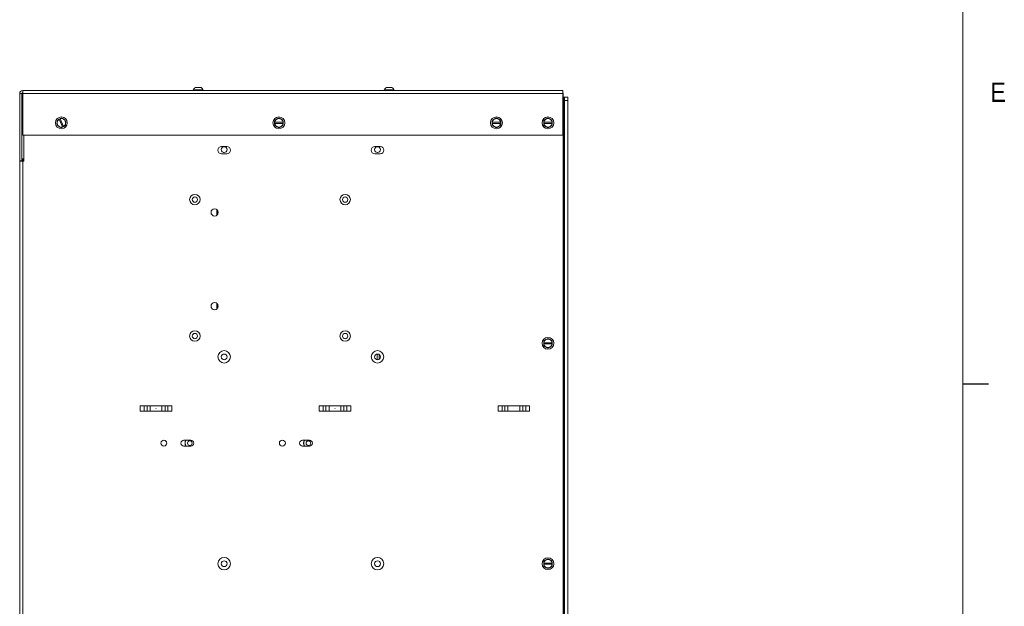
# Paper-space layout '2' of a CAD drawing. Header units: inches. Extents: x 1 to 109, y 1 to 85.
# Tile 69 of 70: x 85 to 109, y 51 to 65. Entities that reach past the tile are written whole.
import ezdxf

# ---------------------------------------------------------------- set-up
doc = ezdxf.new("R2010")
doc.units = ezdxf.units.IN
doc.header["$MEASUREMENT"] = 0
doc.layers.add('FORMAT', color=7, linetype='Continuous')
doc.styles.add('SLDTEXTSTYLE0', font='GOTHIC.TTF', dxfattribs={"width": 0.913})

psp = doc.layouts.new('2')

# ---------------------------------------------------------------- linework, layer by layer
at = {"color": 7, "linetype": 'Continuous', "lineweight": 15, "ltscale": 5}
for p, q in [((84.6243, 63.3857), (97.8294, 63.3857)), ((84.6243, 63.3817), (84.6243, 63.3857)), ((84.6243, 63.3117), (84.6243, 63.3817)), ((89.1068, 63.3866), (88.7271, 63.3866)), ((88.7271, 63.3866), (88.7271, 63.3857)), ((89.032, 63.4003), (88.8018, 63.4003)), ((88.8746, 63.4607), (88.9593, 63.4607)), ((89.1068, 63.3866), (89.1068, 63.3857)), ((93.7734, 63.3866), (93.3938, 63.3866)), ((93.3938, 63.3866), (93.3938, 63.3857)), ((93.6987, 63.4003), (93.4685, 63.4003)), ((93.5412, 63.4607), (93.626, 63.4607)), ((93.7734, 63.3866), (93.7734, 63.3857)), ((97.8294, 63.3857), (97.8294, 63.3117)), ((97.8294, 63.3241), (97.8419, 63.3241)), ((97.8419, 63.3241), (97.8419, 40.3407)), ((84.5503, 63.3117), (84.5503, 61.6692)), ((84.6001, 63.3117), (84.5503, 63.3117)), ((84.6001, 63.3117), (84.6001, 61.6692)), ((84.6243, 62.2942), (84.6243, 63.3117)), ((97.8294, 63.3117), (84.6243, 63.3117)), ((97.8294, 63.3117), (97.8294, 62.2942)), ((97.8583, 63.2261), (97.8419, 63.2261)), ((97.8583, 63.2261), (97.8583, 40.422)), ((97.875, 63.2261), (97.8583, 63.2261)), ((97.875, 63.1428), (97.875, 63.2261)), ((97.875, 63.2261), (97.9498, 63.2261)), ((97.9498, 63.1428), (97.875, 63.1428)), ((97.875, 40.5054), (97.875, 63.1428)), ((97.9498, 63.2261), (97.9498, 63.1428)), ((97.9498, 40.5054), (97.9498, 63.1428)), ((85.5417, 62.6961), (85.5176, 62.6862)), ((85.5179, 62.6855), (85.5176, 62.6862)), ((85.5179, 62.6855), (85.5969, 62.4944)), ((85.5417, 62.6961), (85.542, 62.6954)), ((85.6209, 62.5044), (85.542, 62.6954)), ((90.7844, 62.6079), (90.7852, 62.6079)), ((90.7844, 62.6079), (90.7844, 62.5819)), ((90.9919, 62.6079), (90.7852, 62.6079)), ((90.8365, 62.6851), (90.8721, 62.7057)), ((90.9919, 62.6079), (90.9928, 62.6079)), ((90.9928, 62.5819), (90.9928, 62.6079)), ((96.1036, 62.6079), (96.1044, 62.6079)), ((96.1036, 62.6079), (96.1036, 62.5819)), ((96.3111, 62.6079), (96.1044, 62.6079)), ((96.1557, 62.6851), (96.1913, 62.7057)), ((96.3111, 62.6079), (96.3119, 62.6079)), ((96.3119, 62.5819), (96.3119, 62.6079)), ((97.3628, 62.6079), (97.3636, 62.6079)), ((97.3628, 62.6079), (97.3628, 62.5819)), ((97.5703, 62.6079), (97.3636, 62.6079)), ((97.4148, 62.6851), (97.4505, 62.7057)), ((97.5703, 62.6079), (97.5711, 62.6079)), ((97.5711, 62.5819), (97.5711, 62.6079)), ((85.5059, 62.5123), (85.4733, 62.5374)), ((85.5972, 62.4937), (85.5969, 62.4944)), ((85.5972, 62.4937), (85.6212, 62.5036)), ((85.6209, 62.5044), (85.6212, 62.5036)), ((90.7852, 62.5819), (90.7844, 62.5819)), ((90.7852, 62.5819), (90.9919, 62.5819)), ((90.9928, 62.5819), (90.9919, 62.5819)), ((96.1044, 62.5819), (96.1036, 62.5819)), ((96.1044, 62.5819), (96.3111, 62.5819)), ((96.3119, 62.5819), (96.3111, 62.5819)), ((97.3636, 62.5819), (97.3628, 62.5819)), ((97.3636, 62.5819), (97.5703, 62.5819)), ((97.5711, 62.5819), (97.5703, 62.5819)), ((97.8294, 62.2942), (84.6243, 62.2942)), ((84.6544, 61.6574), (84.6544, 62.2942)), ((89.48, 61.9541), (89.4786, 61.9401)), ((89.6159, 62.0191), (89.4851, 62.0191)), ((89.5491, 62.0106), (89.5372, 62.0096)), ((89.5519, 62.0106), (89.5491, 62.0106)), ((93.23, 61.9541), (93.2286, 61.9401)), ((93.3659, 62.0191), (93.2351, 62.0191)), ((93.2991, 62.0106), (93.2872, 62.0096)), ((93.3019, 62.0106), (93.2991, 62.0106)), ((84.5503, 61.6692), (84.6001, 61.6692)), ((84.5505, 42.0693), (84.5505, 61.6574)), ((84.5505, 61.6574), (84.6294, 61.6574)), ((84.6243, 61.7191), (84.6243, 61.6692)), ((84.6243, 61.7191), (84.6544, 61.7191)), ((84.6243, 61.6692), (84.6544, 61.6692)), ((84.6294, 61.6574), (84.6294, 42.0693)), ((84.6544, 61.6574), (84.6294, 61.6574)), ((89.4851, 61.8374), (89.6159, 61.8374)), ((93.2351, 61.8374), (93.3659, 61.8374)), ((89.3734, 60.4761), (89.3734, 60.3388)), ((89.3911, 60.4565), (89.3911, 60.3583)), ((89.3734, 58.1844), (89.3734, 58.0471)), ((89.3911, 58.1648), (89.3911, 58.0667)), ((97.4148, 57.2997), (97.4505, 57.3203)), ((97.3628, 57.2225), (97.3636, 57.2225)), ((97.3628, 57.2225), (97.3628, 57.1965)), ((97.3636, 57.1965), (97.3628, 57.1965)), ((97.5703, 57.2225), (97.3636, 57.2225)), ((97.3636, 57.1965), (97.5703, 57.1965)), ((97.5703, 57.2225), (97.5711, 57.2225)), ((97.5711, 57.1965), (97.5703, 57.1965)), ((97.5711, 57.1965), (97.5711, 57.2225)), ((93.2922, 56.8065), (93.2922, 56.9466)), ((93.3403, 56.9348), (93.3403, 56.8183)), ((88.2689, 55.6807), (87.4988, 55.6807)), ((87.4988, 55.6807), (87.4988, 55.5507)), ((87.5947, 55.5507), (87.5947, 55.6807)), ((87.6637, 55.6807), (87.6637, 55.5507)), ((87.7398, 55.5507), (87.7398, 55.6807)), ((88.0279, 55.6807), (88.0279, 55.5507)), ((88.104, 55.5507), (88.104, 55.6807)), ((88.173, 55.6807), (88.173, 55.5507)), ((88.2689, 55.5507), (88.2689, 55.6807)), ((92.6439, 55.6807), (91.8738, 55.6807)), ((91.8738, 55.6807), (91.8738, 55.5507)), ((91.9697, 55.5507), (91.9697, 55.6807)), ((92.0387, 55.6807), (92.0387, 55.5507)), ((92.1148, 55.5507), (92.1148, 55.6807)), ((92.4029, 55.6807), (92.4029, 55.5507)), ((92.479, 55.5507), (92.479, 55.6807)), ((92.548, 55.6807), (92.548, 55.5507)), ((92.6439, 55.5507), (92.6439, 55.6807)), ((97.0189, 55.6807), (96.2488, 55.6807)), ((96.2488, 55.6807), (96.2488, 55.5507)), ((96.3447, 55.5507), (96.3447, 55.6807)), ((96.4137, 55.6807), (96.4137, 55.5507)), ((96.4898, 55.5507), (96.4898, 55.6807)), ((96.7779, 55.6807), (96.7779, 55.5507)), ((96.854, 55.5507), (96.854, 55.6807)), ((96.923, 55.6807), (96.923, 55.5507)), ((97.0189, 55.5507), (97.0189, 55.6807)), ((88.2689, 55.5507), (87.4988, 55.5507)), ((92.6439, 55.5507), (91.8738, 55.5507)), ((97.0189, 55.5507), (96.2488, 55.5507)), ((88.7333, 54.8431), (88.5667, 54.8431)), ((88.5667, 54.6956), (88.7333, 54.6956)), ((91.6333, 54.8431), (91.4667, 54.8431)), ((91.4667, 54.6956), (91.6333, 54.6956)), ((97.3628, 51.8371), (97.3636, 51.8371)), ((97.3628, 51.8371), (97.3628, 51.8111)), ((97.3636, 51.8111), (97.3628, 51.8111)), ((97.5703, 51.8371), (97.3636, 51.8371)), ((97.3636, 51.8111), (97.5703, 51.8111)), ((97.4148, 51.9143), (97.4505, 51.9349)), ((97.5703, 51.8371), (97.5711, 51.8371)), ((97.5711, 51.8111), (97.5703, 51.8111)), ((97.5711, 51.8111), (97.5711, 51.8371))]:
    psp.add_line(p, q, dxfattribs=at)
at = {"color": 7, "linetype": 'Continuous', "lineweight": 15, "ltscale": 5, "flags": 128}
for points in [[(84.6001, 61.6733), (84.6098, 61.6707), (84.6243, 61.6692)], [(89.5373, 61.8705), (89.5491, 61.8695), (89.5518, 61.8696)], [(93.2873, 61.8705), (93.2991, 61.8695), (93.3018, 61.8696)]]:
    psp.add_lwpolyline(points, dxfattribs=at)
at = {"color": 7, "linetype": 'Continuous', "lineweight": 15, "ltscale": 25}
for centre, radius in [((85.5694, 62.5949), 0.145), ((90.8886, 62.5949), 0.145), ((96.2078, 62.5949), 0.145), ((97.4669, 62.5949), 0.145), ((89.5491, 61.9401), 0.0705), ((93.2991, 61.9401), 0.0705), ((88.8338, 60.7199), 0.1279), ((88.8338, 60.7199), 0.0646), ((92.5088, 60.7199), 0.1279), ((92.5088, 60.7199), 0.0646), ((89.3172, 60.4074), 0.0888), ((89.3172, 58.1157), 0.0887), ((88.8338, 57.3866), 0.1279), ((88.8338, 57.3866), 0.0646), ((92.5088, 57.3866), 0.1279), ((92.5088, 57.3866), 0.0646), ((97.4669, 57.2095), 0.145), ((89.5505, 56.8766), 0.1526), ((89.5505, 56.8766), 0.0705), ((93.3005, 56.8766), 0.1526), ((93.3005, 56.8766), 0.0705), ((87.8838, 55.6157), 0.00208), ((92.2588, 55.6157), 0.00208), ((96.6338, 55.6157), 0.00208), ((88.075, 54.7693), 0.0737), ((88.7107, 54.7699), 0.0567), ((90.975, 54.7693), 0.0737), ((91.6107, 54.7699), 0.0567), ((89.5505, 51.8249), 0.1526), ((89.5505, 51.8249), 0.0705), ((93.3005, 51.8249), 0.1526), ((93.3005, 51.8249), 0.0705), ((97.4669, 51.8241), 0.145)]:
    psp.add_circle(centre, radius, dxfattribs=at)
for centre, radius, start, end in [((84.6243, 63.3117), 0.074, 90, 180), ((84.6243, 63.3117), 0.0242, 90, 180), ((88.7853, 63.4034), 0.0168, 270, 349.42711), ((88.8746, 63.3867), 0.074, 90, 169.42711), ((88.9593, 63.3867), 0.074, 10.57289, 90), ((89.0486, 63.4034), 0.0168, 190.57289, 270), ((93.4519, 63.4034), 0.0168, 270, 349.42711), ((93.5412, 63.3867), 0.074, 90, 169.42711), ((93.626, 63.3867), 0.074, 10.57289, 90), ((93.7153, 63.4034), 0.0168, 190.57289, 270), ((85.5694, 62.5949), 0.1042, 172.44828, 232.44828), ((85.5694, 62.5949), 0.1042, 119.62904, 172.44828), ((85.5694, 62.5949), 0.112, 134.0029, 150.89366), ((85.5694, 62.5949), 0.1042, 52.44828, 105.26753), ((85.5694, 62.5949), 0.112, 74.0029, 90.89366), ((85.5694, 62.5949), 0.1042, 352.44828, 52.44828), ((85.5694, 62.5949), 0.112, 14.0029, 30.89366), ((90.8886, 62.5949), 0.112, 141.55462, 158.44538), ((90.8886, 62.5949), 0.1042, 120, 172.81924), ((90.8886, 62.5949), 0.1042, 60, 120), ((90.8886, 62.5949), 0.112, 81.55462, 98.44538), ((90.8886, 62.5949), 0.1042, 7.18076, 60), ((90.8886, 62.5949), 0.112, 21.55462, 38.44538), ((96.2078, 62.5949), 0.112, 141.55462, 158.44538), ((96.2078, 62.5949), 0.1042, 120, 172.81924), ((96.2078, 62.5949), 0.1042, 60, 120), ((96.2078, 62.5949), 0.112, 81.55462, 98.44538), ((96.2078, 62.5949), 0.1042, 7.18076, 60), ((96.2078, 62.5949), 0.112, 21.55462, 38.44538), ((97.4669, 62.5949), 0.112, 141.55462, 158.44538), ((97.4669, 62.5949), 0.1042, 120, 172.81924), ((97.4669, 62.5949), 0.1042, 60, 120), ((97.4669, 62.5949), 0.112, 81.55462, 98.44538), ((97.4669, 62.5949), 0.1042, 7.18076, 60), ((97.4669, 62.5949), 0.112, 21.55462, 38.44538), ((85.5694, 62.5949), 0.112, 194.0029, 210.89366), ((85.5694, 62.5949), 0.1042, 232.44828, 285.26753), ((85.5694, 62.5949), 0.112, 254.0029, 270.89366), ((85.5694, 62.5949), 0.1042, 299.62904, 352.44828), ((85.5694, 62.5949), 0.112, 314.0029, 330.89366), ((90.8886, 62.5949), 0.112, 201.55462, 218.44538), ((90.8886, 62.5949), 0.1042, 187.18076, 240), ((90.8886, 62.5949), 0.1042, 240, 300), ((90.8886, 62.5949), 0.112, 261.55462, 278.44538), ((90.8886, 62.5949), 0.1042, 300, 352.81924), ((90.8886, 62.5949), 0.112, 321.55462, 338.44538), ((96.2078, 62.5949), 0.112, 201.55462, 218.44538), ((96.2078, 62.5949), 0.1042, 187.18076, 240), ((96.2078, 62.5949), 0.1042, 240, 300), ((96.2078, 62.5949), 0.112, 261.55462, 278.44538), ((96.2078, 62.5949), 0.1042, 300, 352.81924), ((96.2078, 62.5949), 0.112, 321.55462, 338.44538), ((97.4669, 62.5949), 0.112, 201.55462, 218.44538), ((97.4669, 62.5949), 0.1042, 187.18076, 240), ((97.4669, 62.5949), 0.1042, 240, 300), ((97.4669, 62.5949), 0.112, 261.55462, 278.44538), ((97.4669, 62.5949), 0.1042, 300, 352.81924), ((97.4669, 62.5949), 0.112, 321.55462, 338.44538), ((89.4851, 61.9282), 0.0908, 90, 270), ((89.6159, 61.9282), 0.0908, 270, 90), ((93.2351, 61.9282), 0.0908, 90, 270), ((93.3659, 61.9282), 0.0908, 270, 90), ((84.6243, 61.7432), 0.0242, 180, 270), ((97.4669, 57.2095), 0.1042, 60, 120), ((97.4669, 57.2095), 0.112, 81.55462, 98.44538), ((97.4669, 57.2095), 0.112, 141.55462, 158.44538), ((97.4669, 57.2095), 0.112, 201.55462, 218.44538), ((97.4669, 57.2095), 0.1042, 120, 172.81924), ((97.4669, 57.2095), 0.1042, 187.18076, 240), ((97.4669, 57.2095), 0.1042, 240, 300), ((97.4669, 57.2095), 0.112, 261.55462, 278.44538), ((97.4669, 57.2095), 0.1042, 7.18076, 60), ((97.4669, 57.2095), 0.1042, 300, 352.81924), ((97.4669, 57.2095), 0.112, 21.55462, 38.44538), ((97.4669, 57.2095), 0.112, 321.55462, 338.44538), ((93.3005, 56.8766), 0.0705, 96.76106, 180), ((88.5667, 54.7693), 0.0738, 90, 270), ((88.7107, 54.7699), 0.1171, 141.32434, 219.41075), ((88.7107, 54.7699), 0.1167, 141.16036, 219.5791), ((88.7333, 54.7693), 0.0738, 270, 90), ((91.4667, 54.7693), 0.0738, 90, 270), ((91.6107, 54.7699), 0.1171, 141.32434, 219.41075), ((91.6107, 54.7699), 0.1167, 141.16036, 219.5791), ((91.6328, 54.8866), 0.0738, 238.06903, 280.50823), ((91.6333, 54.7693), 0.0738, 270, 90), ((97.4669, 51.8241), 0.112, 141.55462, 158.44538), ((97.4669, 51.8241), 0.112, 201.55462, 218.44538), ((97.4669, 51.8241), 0.1042, 120, 172.81924), ((97.4669, 51.8241), 0.1042, 187.18076, 240), ((97.4669, 51.8241), 0.1042, 60, 120), ((97.4669, 51.8241), 0.112, 81.55462, 98.44538), ((97.4669, 51.8241), 0.1042, 7.18076, 60), ((97.4669, 51.8241), 0.1042, 300, 352.81924), ((97.4669, 51.8241), 0.112, 21.55462, 38.44538), ((97.4669, 51.8241), 0.112, 321.55462, 338.44538), ((97.4669, 51.8241), 0.1042, 240, 300), ((97.4669, 51.8241), 0.112, 261.55462, 278.44538)]:
    psp.add_arc(centre, radius, start, end, dxfattribs=at)
at = {"color": 7, "linetype": 'Continuous', "lineweight": 15, "ltscale": 5}
for points, knots in [([(85.4608, 62.5678), (85.4616, 62.5745), (85.4634, 62.5881), (85.4653, 62.6017), (85.4662, 62.6086)], [0, 0, 0, 0, 0.4987142, 1, 1, 1, 1]), ([(85.4662, 62.6086), (85.4664, 62.6107), (85.4674, 62.618), (85.469, 62.6299), (85.4705, 62.6414), (85.4713, 62.6477), (85.4716, 62.6494)], [0, 0, 0, 0, 0.1556639, 0.5300851, 0.8745085, 1, 1, 1, 1]), ([(85.4916, 62.6755), (85.4931, 62.6761), (85.4963, 62.6774), (85.5013, 62.6795), (85.5068, 62.6817), (85.5122, 62.684), (85.5158, 62.6855), (85.5176, 62.6862)], [0, 0, 0, 0, 0.1682251, 0.3758763, 0.5836605, 0.7917503, 1, 1, 1, 1]), ([(85.5417, 62.6961), (85.5439, 62.697), (85.5482, 62.6988), (85.5547, 62.7015), (85.5612, 62.7042), (85.5655, 62.706), (85.5677, 62.7069)], [0, 0, 0, 0, 0.2494961, 0.4992115, 0.7495321, 1, 1, 1, 1]), ([(85.6003, 62.7026), (85.6037, 62.7), (85.6117, 62.6938), (85.6226, 62.6854), (85.6302, 62.6796), (85.6329, 62.6775)], [0, 0, 0, 0, 0.3113984, 0.748889, 1, 1, 1, 1]), ([(85.6329, 62.6775), (85.637, 62.6743), (85.6459, 62.6675), (85.6567, 62.6592), (85.6635, 62.654), (85.6655, 62.6524)], [0, 0, 0, 0, 0.37374945, 0.81172919, 1, 1, 1, 1]), ([(85.6781, 62.622), (85.6775, 62.6178), (85.6762, 62.6077), (85.6744, 62.5941), (85.6731, 62.5846), (85.6727, 62.5812)], [0, 0, 0, 0, 0.3113923, 0.7489195, 1, 1, 1, 1]), ([(90.7844, 62.6079), (90.7844, 62.6099), (90.7844, 62.6138), (90.7844, 62.6197), (90.7844, 62.6255), (90.7844, 62.631), (90.7844, 62.6345), (90.7844, 62.6361)], [0, 0, 0, 0, 0.20766003, 0.41540332, 0.62353934, 0.83174082, 1, 1, 1, 1]), ([(90.8009, 62.6645), (90.8038, 62.6662), (90.8082, 62.6688), (90.8141, 62.6722), (90.8215, 62.6765), (90.829, 62.6808), (90.835, 62.6843), (90.8365, 62.6851)], [0, 0, 0, 0, 0.24911611, 0.3738044, 0.49824746, 0.87440811, 1, 1, 1, 1]), ([(90.905, 62.7057), (90.9109, 62.7023), (90.9227, 62.6955), (90.9347, 62.6886), (90.9407, 62.6851)], [0, 0, 0, 0, 0.4986865, 1, 1, 1, 1]), ([(90.9407, 62.6851), (90.9425, 62.684), (90.9489, 62.6804), (90.9593, 62.6744), (90.9693, 62.6686), (90.9748, 62.6654), (90.9763, 62.6645)], [0, 0, 0, 0, 0.1556452, 0.5300755, 0.8745044, 1, 1, 1, 1]), ([(90.9928, 62.6361), (90.9928, 62.6345), (90.9928, 62.631), (90.9928, 62.6255), (90.9928, 62.6197), (90.9928, 62.6138), (90.9928, 62.6099), (90.9928, 62.6079)], [0, 0, 0, 0, 0.1682593, 0.375902, 0.5836248, 0.7917854, 1, 1, 1, 1]), ([(96.1036, 62.6079), (96.1036, 62.6099), (96.1036, 62.6138), (96.1036, 62.6197), (96.1036, 62.6255), (96.1036, 62.631), (96.1036, 62.6345), (96.1036, 62.6361)], [0, 0, 0, 0, 0.20766003, 0.41540332, 0.62353934, 0.83174082, 1, 1, 1, 1]), ([(96.12, 62.6645), (96.123, 62.6662), (96.1274, 62.6688), (96.1333, 62.6722), (96.1407, 62.6765), (96.1482, 62.6808), (96.1542, 62.6843), (96.1557, 62.6851)], [0, 0, 0, 0, 0.2491072, 0.3737911, 0.498245, 0.8744177, 1, 1, 1, 1]), ([(96.2242, 62.7057), (96.2301, 62.7023), (96.2419, 62.6955), (96.2539, 62.6886), (96.2598, 62.6851)], [0, 0, 0, 0, 0.498684, 1, 1, 1, 1]), ([(96.2598, 62.6851), (96.2617, 62.684), (96.268, 62.6804), (96.2785, 62.6744), (96.2885, 62.6686), (96.294, 62.6654), (96.2955, 62.6645)], [0, 0, 0, 0, 0.1556512, 0.530068, 0.8745088, 1, 1, 1, 1]), ([(96.3119, 62.6361), (96.3119, 62.6345), (96.3119, 62.631), (96.3119, 62.6255), (96.3119, 62.6197), (96.3119, 62.6138), (96.3119, 62.6099), (96.3119, 62.6079)], [0, 0, 0, 0, 0.1682593, 0.375902, 0.5836248, 0.7917854, 1, 1, 1, 1]), ([(97.3628, 62.6079), (97.3628, 62.6099), (97.3628, 62.6138), (97.3628, 62.6197), (97.3628, 62.6255), (97.3628, 62.631), (97.3628, 62.6345), (97.3628, 62.6361)], [0, 0, 0, 0, 0.20766003, 0.41540332, 0.62353934, 0.83174082, 1, 1, 1, 1]), ([(97.3792, 62.6645), (97.3821, 62.6662), (97.3866, 62.6688), (97.3925, 62.6722), (97.3999, 62.6765), (97.4074, 62.6808), (97.4133, 62.6843), (97.4148, 62.6851)], [0, 0, 0, 0, 0.2491098, 0.3737962, 0.4982475, 0.8744177, 1, 1, 1, 1]), ([(97.4834, 62.7057), (97.4893, 62.7023), (97.5011, 62.6955), (97.513, 62.6886), (97.519, 62.6851)], [0, 0, 0, 0, 0.4986865, 1, 1, 1, 1]), ([(97.519, 62.6851), (97.5209, 62.684), (97.5272, 62.6804), (97.5376, 62.6744), (97.5476, 62.6686), (97.5532, 62.6654), (97.5546, 62.6645)], [0, 0, 0, 0, 0.155649, 0.5300693, 0.8745085, 1, 1, 1, 1]), ([(97.5711, 62.6361), (97.5711, 62.6345), (97.5711, 62.631), (97.5711, 62.6255), (97.5711, 62.6197), (97.5711, 62.6138), (97.5711, 62.6099), (97.5711, 62.6079)], [0, 0, 0, 0, 0.1682593, 0.375902, 0.5836248, 0.7917854, 1, 1, 1, 1]), ([(85.5386, 62.4872), (85.5359, 62.4893), (85.5318, 62.4924), (85.5264, 62.4966), (85.5196, 62.5018), (85.5128, 62.5071), (85.5073, 62.5113), (85.5059, 62.5123)], [0, 0, 0, 0, 0.2490928, 0.3737767, 0.4982406, 0.8743985, 1, 1, 1, 1]), ([(85.5972, 62.4937), (85.5954, 62.4929), (85.5917, 62.4914), (85.5863, 62.4892), (85.5809, 62.4869), (85.5759, 62.4849), (85.5726, 62.4835), (85.5712, 62.4829)], [0, 0, 0, 0, 0.2076579, 0.4154362, 0.6235597, 0.831801, 1, 1, 1, 1]), ([(85.6472, 62.5143), (85.6451, 62.5135), (85.6408, 62.5117), (85.6343, 62.509), (85.6278, 62.5063), (85.6234, 62.5045), (85.6212, 62.5036)], [0, 0, 0, 0, 0.2495287, 0.4992268, 0.7495057, 1, 1, 1, 1]), ([(85.6727, 62.5812), (85.672, 62.5761), (85.6705, 62.565), (85.6687, 62.5514), (85.6676, 62.543), (85.6673, 62.5404)], [0, 0, 0, 0, 0.37374025, 0.81172085, 1, 1, 1, 1]), ([(90.7844, 62.5538), (90.7844, 62.5561), (90.7844, 62.5607), (90.7844, 62.5678), (90.7844, 62.5748), (90.7844, 62.5795), (90.7844, 62.5819)], [0, 0, 0, 0, 0.2495667, 0.4992294, 0.7495255, 1, 1, 1, 1]), ([(90.8365, 62.5047), (90.832, 62.5073), (90.8224, 62.5129), (90.8105, 62.5197), (90.8031, 62.524), (90.8009, 62.5253)], [0, 0, 0, 0, 0.3737626, 0.8117231, 1, 1, 1, 1]), ([(90.8721, 62.4841), (90.8685, 62.4862), (90.8596, 62.4913), (90.8477, 62.4982), (90.8395, 62.503), (90.8365, 62.5047)], [0, 0, 0, 0, 0.311404, 0.7489138, 1, 1, 1, 1]), ([(90.9407, 62.5047), (90.9362, 62.5021), (90.9265, 62.4965), (90.9146, 62.4897), (90.9073, 62.4854), (90.905, 62.4841)], [0, 0, 0, 0, 0.3737554, 0.811735, 1, 1, 1, 1]), ([(90.9763, 62.5253), (90.9726, 62.5231), (90.9638, 62.518), (90.9519, 62.5112), (90.9437, 62.5064), (90.9407, 62.5047)], [0, 0, 0, 0, 0.3113865, 0.7488961, 1, 1, 1, 1]), ([(90.9928, 62.5819), (90.9928, 62.5795), (90.9928, 62.5748), (90.9928, 62.5678), (90.9928, 62.5608), (90.9928, 62.5561), (90.9928, 62.5538)], [0, 0, 0, 0, 0.2495029, 0.499172, 0.7495257, 1, 1, 1, 1]), ([(96.1036, 62.5538), (96.1036, 62.5561), (96.1036, 62.5607), (96.1036, 62.5678), (96.1036, 62.5748), (96.1036, 62.5795), (96.1036, 62.5819)], [0, 0, 0, 0, 0.2495667, 0.4992294, 0.7495255, 1, 1, 1, 1]), ([(96.1557, 62.5047), (96.1512, 62.5073), (96.1415, 62.5129), (96.1296, 62.5197), (96.1223, 62.524), (96.12, 62.5253)], [0, 0, 0, 0, 0.3737696, 0.8117373, 1, 1, 1, 1]), ([(96.1913, 62.4841), (96.1876, 62.4862), (96.1788, 62.4913), (96.1669, 62.4982), (96.1587, 62.503), (96.1557, 62.5047)], [0, 0, 0, 0, 0.3113954, 0.7489125, 1, 1, 1, 1]), ([(96.2598, 62.5047), (96.2554, 62.5021), (96.2457, 62.4965), (96.2338, 62.4897), (96.2264, 62.4854), (96.2242, 62.4841)], [0, 0, 0, 0, 0.3737548, 0.8117278, 1, 1, 1, 1]), ([(96.2955, 62.5253), (96.2918, 62.5231), (96.283, 62.518), (96.2711, 62.5112), (96.2628, 62.5064), (96.2598, 62.5047)], [0, 0, 0, 0, 0.3113881, 0.7488948, 1, 1, 1, 1]), ([(96.3119, 62.5819), (96.3119, 62.5795), (96.3119, 62.5748), (96.3119, 62.5678), (96.3119, 62.5608), (96.3119, 62.5561), (96.3119, 62.5538)], [0, 0, 0, 0, 0.2495029, 0.499172, 0.7495257, 1, 1, 1, 1]), ([(97.3628, 62.5538), (97.3628, 62.5561), (97.3628, 62.5607), (97.3628, 62.5678), (97.3628, 62.5748), (97.3628, 62.5795), (97.3628, 62.5819)], [0, 0, 0, 0, 0.2495667, 0.4992294, 0.7495255, 1, 1, 1, 1]), ([(97.4148, 62.5047), (97.4104, 62.5073), (97.4007, 62.5129), (97.3888, 62.5197), (97.3814, 62.524), (97.3792, 62.5253)], [0, 0, 0, 0, 0.3737696, 0.8117322, 1, 1, 1, 1]), ([(97.4505, 62.4841), (97.4468, 62.4862), (97.438, 62.4913), (97.4261, 62.4982), (97.4178, 62.503), (97.4148, 62.5047)], [0, 0, 0, 0, 0.3113929, 0.74891, 1, 1, 1, 1]), ([(97.519, 62.5047), (97.5145, 62.5021), (97.5049, 62.4965), (97.493, 62.4897), (97.4856, 62.4854), (97.4834, 62.4841)], [0, 0, 0, 0, 0.3737548, 0.8117303, 1, 1, 1, 1]), ([(97.5546, 62.5253), (97.551, 62.5231), (97.5421, 62.518), (97.5302, 62.5112), (97.522, 62.5064), (97.519, 62.5047)], [0, 0, 0, 0, 0.3113863, 0.7488916, 1, 1, 1, 1]), ([(97.5711, 62.5819), (97.5711, 62.5795), (97.5711, 62.5748), (97.5711, 62.5678), (97.5711, 62.5608), (97.5711, 62.5561), (97.5711, 62.5538)], [0, 0, 0, 0, 0.2495029, 0.499172, 0.7495257, 1, 1, 1, 1]), ([(97.4834, 57.3203), (97.4893, 57.3169), (97.5011, 57.3101), (97.513, 57.3032), (97.519, 57.2997)], [0, 0, 0, 0, 0.4986865, 1, 1, 1, 1]), ([(97.3628, 57.2225), (97.3628, 57.2245), (97.3628, 57.2284), (97.3628, 57.2342), (97.3628, 57.2401), (97.3628, 57.2456), (97.3628, 57.2491), (97.3628, 57.2506)], [0, 0, 0, 0, 0.2076256, 0.4154032, 0.6235393, 0.8317749, 1, 1, 1, 1]), ([(97.3628, 57.1683), (97.3628, 57.1707), (97.3628, 57.1753), (97.3628, 57.1823), (97.3628, 57.1894), (97.3628, 57.1941), (97.3628, 57.1965)], [0, 0, 0, 0, 0.2495325, 0.4992295, 0.7495256, 1, 1, 1, 1]), ([(97.3792, 57.2791), (97.3821, 57.2808), (97.3866, 57.2834), (97.3925, 57.2868), (97.3999, 57.2911), (97.4074, 57.2954), (97.4133, 57.2988), (97.4148, 57.2997)], [0, 0, 0, 0, 0.2491127, 0.3737888, 0.4982534, 0.8744281, 1, 1, 1, 1]), ([(97.4148, 57.1193), (97.4104, 57.1219), (97.4007, 57.1274), (97.3888, 57.1343), (97.3814, 57.1386), (97.3792, 57.1399)], [0, 0, 0, 0, 0.3737623, 0.8117183, 1, 1, 1, 1]), ([(97.4505, 57.0987), (97.4468, 57.1008), (97.438, 57.1059), (97.4261, 57.1128), (97.4178, 57.1175), (97.4148, 57.1193)], [0, 0, 0, 0, 0.31139725, 0.74890408, 1, 1, 1, 1]), ([(97.519, 57.1193), (97.5145, 57.1167), (97.5049, 57.1111), (97.493, 57.1042), (97.4856, 57.1), (97.4834, 57.0987)], [0, 0, 0, 0, 0.3737579, 0.8117114, 1, 1, 1, 1]), ([(97.519, 57.2997), (97.5209, 57.2986), (97.5272, 57.295), (97.5376, 57.289), (97.5476, 57.2832), (97.5532, 57.28), (97.5546, 57.2791)], [0, 0, 0, 0, 0.155639, 0.5300638, 0.874507, 1, 1, 1, 1]), ([(97.5546, 57.1399), (97.551, 57.1377), (97.5421, 57.1326), (97.5302, 57.1258), (97.522, 57.121), (97.519, 57.1193)], [0, 0, 0, 0, 0.31139, 0.7489123, 1, 1, 1, 1]), ([(97.5711, 57.2506), (97.5711, 57.2491), (97.5711, 57.2456), (97.5711, 57.2401), (97.5711, 57.2343), (97.5711, 57.2284), (97.5711, 57.2245), (97.5711, 57.2225)], [0, 0, 0, 0, 0.1682252, 0.375902, 0.5836591, 0.791751, 1, 1, 1, 1]), ([(97.5711, 57.1965), (97.5711, 57.1941), (97.5711, 57.1894), (97.5711, 57.1824), (97.5711, 57.1753), (97.5711, 57.1707), (97.5711, 57.1683)], [0, 0, 0, 0, 0.2494685, 0.4991721, 0.7494915, 1, 1, 1, 1]), ([(97.3628, 51.8371), (97.3628, 51.839), (97.3628, 51.843), (97.3628, 51.8488), (97.3628, 51.8547), (97.3628, 51.8601), (97.3628, 51.8637), (97.3628, 51.8652)], [0, 0, 0, 0, 0.2076292, 0.4154104, 0.6235328, 0.831772, 1, 1, 1, 1]), ([(97.3628, 51.7829), (97.3628, 51.7853), (97.3628, 51.7899), (97.3628, 51.7969), (97.3628, 51.804), (97.3628, 51.8087), (97.3628, 51.8111)], [0, 0, 0, 0, 0.2495325, 0.4992466, 0.7495084, 1, 1, 1, 1]), ([(97.3792, 51.8937), (97.3821, 51.8954), (97.3866, 51.8979), (97.3925, 51.9014), (97.3999, 51.9056), (97.4074, 51.91), (97.4133, 51.9134), (97.4148, 51.9143)], [0, 0, 0, 0, 0.2491127, 0.3737888, 0.4982475, 0.8744221, 1, 1, 1, 1]), ([(97.4834, 51.9349), (97.4893, 51.9315), (97.5011, 51.9246), (97.513, 51.9177), (97.519, 51.9143)], [0, 0, 0, 0, 0.4986894, 1, 1, 1, 1]), ([(97.519, 51.9143), (97.5209, 51.9132), (97.5272, 51.9096), (97.5376, 51.9035), (97.5476, 51.8978), (97.5532, 51.8946), (97.5546, 51.8937)], [0, 0, 0, 0, 0.155639, 0.5300696, 0.8745128, 1, 1, 1, 1]), ([(97.5711, 51.8652), (97.5711, 51.8637), (97.5711, 51.8602), (97.5711, 51.8547), (97.5711, 51.8488), (97.5711, 51.843), (97.5711, 51.8391), (97.5711, 51.8371)], [0, 0, 0, 0, 0.1682281, 0.3758914, 0.583652, 0.7917646, 1, 1, 1, 1]), ([(97.5711, 51.8111), (97.5711, 51.8087), (97.5711, 51.804), (97.5711, 51.797), (97.5711, 51.7899), (97.5711, 51.7853), (97.5711, 51.7829)], [0, 0, 0, 0, 0.2494857, 0.4991892, 0.7495086, 1, 1, 1, 1]), ([(97.4148, 51.7339), (97.4104, 51.7364), (97.4007, 51.742), (97.3888, 51.7489), (97.3814, 51.7532), (97.3792, 51.7544)], [0, 0, 0, 0, 0.3737601, 0.8117194, 1, 1, 1, 1]), ([(97.4505, 51.7133), (97.4468, 51.7154), (97.438, 51.7205), (97.4261, 51.7274), (97.4178, 51.7321), (97.4148, 51.7339)], [0, 0, 0, 0, 0.3113932, 0.7489144, 1, 1, 1, 1]), ([(97.519, 51.7339), (97.5145, 51.7313), (97.5049, 51.7257), (97.493, 51.7188), (97.4856, 51.7146), (97.4834, 51.7133)], [0, 0, 0, 0, 0.3737601, 0.8117161, 1, 1, 1, 1]), ([(97.5546, 51.7544), (97.551, 51.7523), (97.5421, 51.7472), (97.5302, 51.7403), (97.522, 51.7356), (97.519, 51.7339)], [0, 0, 0, 0, 0.31139402, 0.74890787, 1, 1, 1, 1])]:
    psp.add_open_spline(points, degree=3, knots=knots, dxfattribs=at)
at = {"layer": 'FORMAT', "lineweight": 0, "ltscale": 5}
psp.add_line((107.6144, 2.053), (107.6144, 83.303), dxfattribs=at)
at = {"layer": 'FORMAT', "ltscale": 5}
psp.add_line((107.6144, 56.218), (108.2394, 56.218), dxfattribs=at)

# ---------------------------------------------------------------- texts
at = {"layer": 'FORMAT', "color": 7, "ltscale": 5, "insert": (108.2844, 63.5754), "char_height": 0.4688, "attachment_point": 1, "style": 'SLDTEXTSTYLE0'}
psp.add_mtext('E', dxfattribs=at)

doc.saveas('drawing.dxf')
